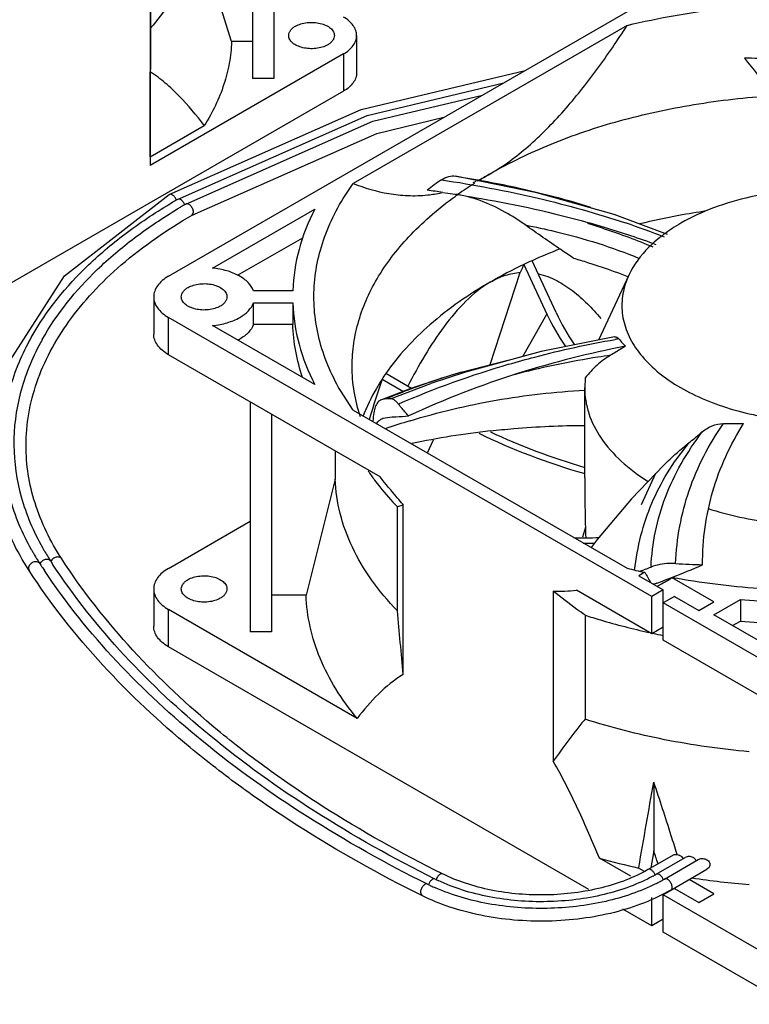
# Model space of a CAD drawing. Header units: millimetres. Extents: x 34 to 264, y 133 to 284.
# Tile 2 of 4: x 121 to 190, y 134 to 226. Entities that reach past the tile are written whole.
import ezdxf

# ---------------------------------------------------------------- set-up
doc = ezdxf.new("R2010")
doc.units = ezdxf.units.MM
doc.header["$LTSCALE"] = 27.090472
doc.layers.get('0').update_dxf_attribs({"linetype": 'CONTINUOUS'})

msp = doc.modelspace()

# ---------------------------------------------------------------- linework, layer by layer
at = {"color": 7, "linetype": 'Continuous'}
for p, q in [((144.75, 243.245), (144.75, 220.723)), ((142.75, 242.091), (142.75, 220.723)), ((133.105, 236.522), (133.105, 212.517)), ((134.838, 202.087), (193.174, 235.767)), ((133.159, 235.169), (133.159, 225.471)), ((140.785, 224.187), (137.337, 235.13)), ((178.034, 225.72), (152.241, 210.828)), ((152.558, 224.764), (152.558, 221.253)), ((142.75, 224.187), (140.785, 224.187)), ((151.313, 223.029), (133.105, 212.517)), ((151.313, 223.029), (151.313, 219.518)), ((133.127, 213.346), (133.127, 221.336)), ((144.75, 220.723), (142.75, 220.723)), ((151.313, 219.518), (100.755, 190.329)), ((133.127, 213.346), (138.211, 216.281)), ((133.127, 213.346), (133.105, 212.517)), ((169.513, 209.941), (161.876, 211.522)), ((161.916, 211.514), (162.252, 211.457)), ((162.252, 211.457), (163.412, 211.259)), ((162.076, 209.782), (162.092, 209.794)), ((162.147, 209.749), (162.164, 209.761)), ((137.064, 207.844), (137.188, 208.119)), ((138.991, 202.852), (148.627, 208.415)), ((141.352, 202.174), (147.485, 205.714)), ((168.305, 203.196), (170.474, 198.525)), ((171.343, 198.659), (169.072, 203.553)), ((165.134, 193.759), (167.959, 202.454)), ((178.189, 202.189), (175.327, 196.066)), ((146.543, 200.725), (142.84, 200.725)), ((133.447, 200.148), (133.447, 196.637)), ((142.84, 199.571), (146.543, 199.571)), ((142.84, 197.529), (142.84, 199.571)), ((146.543, 199.571), (146.543, 197.529)), ((168.195, 194.534), (170.474, 198.525)), ((134.838, 194.698), (134.838, 198.209)), ((180.36, 171.927), (134.838, 198.209)), ((175.54, 198.12), (175.556, 198.101)), ((148.628, 191.881), (138.991, 197.444)), ((146.543, 197.529), (142.84, 197.529)), ((176.851, 196.365), (169.93, 195.008)), ((169.93, 195.008), (162.795, 193.057)), ((154.768, 183.192), (134.838, 194.698)), ((162.412, 193.045), (166.796, 194.194)), ((162.795, 193.057), (159.539, 191.976)), ((162.412, 193.045), (160.605, 192.492)), ((154.951, 192.397), (156.959, 191.238)), ((157.731, 191.527), (155.306, 192.927)), ((174.092, 192.513), (174.033, 191.575)), ((152.241, 189.468), (151.028, 191.33)), ((155.74, 190.548), (159.539, 191.976)), ((174.033, 183.106), (174.033, 191.575)), ((142.533, 190.255), (142.533, 168.59)), ((155.298, 190.533), (154.894, 190.457)), ((152.241, 189.468), (178.034, 174.576)), ((144.533, 189.1), (144.533, 168.59)), ((155.027, 188.703), (155.907, 188.844)), ((159.214, 185.442), (159.793, 186.674)), ((150.544, 185.63), (150.544, 182.965)), ((150.544, 182.965), (147.794, 172.054)), ((180.713, 183.494), (179.344, 180.54)), ((156.391, 170.573), (156.391, 180.366)), ((156.935, 164.581), (156.935, 180.588)), ((134.838, 174.571), (142.533, 179.014)), ((174.1, 178.461), (173.84, 177.495)), ((121.653, 174.571), (121.711, 174.366)), ((179.753, 174.491), (179.606, 174.436)), ((179.694, 174.197), (179.122, 173.867)), ((179.122, 173.867), (181.42, 172.54)), ((186.193, 171.417), (182.257, 173.69)), ((133.447, 172.632), (133.447, 169.121)), ((180.36, 168.416), (173.245, 172.524)), ((181.42, 172.54), (180.36, 171.927)), ((181.139, 173.04), (181.119, 173.028)), ((181.139, 173.04), (181.119, 173.028)), ((181.42, 167.804), (181.42, 172.54)), ((147.794, 172.054), (144.533, 172.054)), ((171.077, 172.423), (171.077, 156.417)), ((180.36, 168.416), (180.36, 171.927)), ((182.481, 171.927), (181.42, 171.315)), ((182.481, 171.927), (184.779, 170.601)), ((186.193, 170.192), (188.697, 171.638)), ((188.697, 171.638), (188.697, 169.596)), ((152.594, 160.441), (134.838, 170.693)), ((134.838, 167.182), (134.838, 170.693)), ((193.175, 164.529), (181.42, 171.315)), ((184.779, 170.601), (186.193, 171.417)), ((174.069, 170.16), (174.069, 160.367)), ((191.85, 166.927), (186.193, 170.192)), ((181.42, 169.029), (180.36, 168.416)), ((187.961, 169.172), (188.697, 169.596)), ((144.533, 168.59), (142.533, 168.59)), ((174.423, 144.328), (134.838, 167.182)), ((193.175, 161.018), (181.42, 167.804)), ((180.536, 154.432), (180.536, 147.949)), ((179.989, 146.197), (182.464, 147.625)), ((180.536, 147.949), (180.255, 146.355)), ((182.464, 147.625), (182.734, 147.612)), ((182.734, 147.612), (182.706, 147.701)), ((178.371, 145.56), (175.418, 147.264)), ((180.767, 145.747), (183.493, 147.321)), ((181.545, 145.298), (184.721, 147.133)), ((179.142, 146.339), (179.122, 146.396)), ((179.142, 146.339), (179.632, 146.056)), ((182.145, 144.259), (185.543, 146.221)), ((186.193, 143.901), (183.859, 145.249)), ((158.559, 144.022), (158.684, 143.748)), ((182.481, 144.411), (181.42, 143.799)), ((193.175, 137.013), (181.42, 143.799)), ((181.42, 140.288), (181.42, 143.799)), ((182.481, 144.411), (184.779, 143.085)), ((184.779, 143.085), (186.193, 143.901)), ((180.36, 140.9), (180.36, 143.556)), ((180.36, 140.9), (177.625, 142.479)), ((181.42, 141.513), (180.36, 140.9)), ((193.175, 133.502), (181.42, 140.288))]:
    msp.add_line(p, q, dxfattribs=at)
for points in [[(134.909, 209.781), (152.986, 217.79), (168.434, 221.483)], [(135.686, 209.332), (153.536, 217.24), (166.419, 220.32)], [(136.464, 208.883), (154.086, 216.69), (164.404, 219.157)], [(137.064, 207.844), (154.454, 215.548), (160.769, 217.058)], [(119.31, 193.179), (125.033, 202.139), (134.909, 209.781)], [(181.823, 206.014), (176.794, 207.89), (169.513, 209.941)], [(175.539, 198.119), (175.548, 198.111), (175.555, 198.1)], [(160.605, 192.492), (157.65, 191.499), (154.894, 190.458)], [(181.484, 184.299), (178.433, 181.116), (175.204, 177.3), (174.646, 176.533)]]:
    msp.add_lwpolyline(points, dxfattribs=at)
for centre, radius, start, end in [((186.456, 132.074), 90.605, 86.68862, 88.34682), ((156.361, 226.901), 17.517, 295.47247, 300.06805), ((185.431, 176.578), 40.6, 119.99003, 121.67304), ((174.594, 190.769), 24.776, 124.55435, 128.38881), ((183.505, 179.604), 37.013, 122.4519, 125.3467), ((156.882, 225.819), 16.315, 294.0638, 295.1476), ((141.907, 79.599), 131.73, 81.80731, 82.45356), ((157.88, 222.866), 13.19, 275.94805, 281.61961), ((182.565, 180.94), 35.379, 125.389, 125.88806), ((161.857, 164.001), 52.344, 119.99907, 120.58397), ((162.119, 164.447), 51.31, 119.99904, 120.5957), ((161.759, 165.056), 50.602, 120.59613, 121.00539), ((157.301, 191.538), 18.985, 54.10718, 60.9618), ((195.359, 140.87), 68.086, 100.54233, 103.70949), ((195.926, 137.809), 71.199, 98.43187, 100.54035), ((153.304, 134.072), 77.059, 68.50699, 71.39418), ((190.653, 155.978), 52.241, 111.24777, 114.40007), ((187.792, 162.171), 45.418, 115.4071, 119.92047), ((189.231, 159.185), 48.732, 114.43611, 115.4298), ((142.918, 184.528), 24.096, 150.69032, 151.54692), ((143.549, 184.566), 23.62, 150.69032, 151.56416), ((139.236, 200.188), 4.642, 297.41781, 299.98137), ((193.302, 102.959), 94.608, 99.76259, 99.98664), ((194.969, 106.944), 90.186, 100.92014, 107.52459), ((187.875, 114.788), 80.665, 98.9853, 104.39996), ((188.104, 113.462), 82.011, 98.15441, 98.99905), ((192.281, 107.346), 90.101, 106.3763, 113.40162), ((194.689, 107.888), 89.201, 107.53602, 114.67307), ((182.992, 123.463), 72.562, 106.47647, 108.92465), ((172.526, 180.999), 20.948, 145.29039, 147.035), ((183.199, 122.878), 73.182, 108.92979, 112.41155), ((187.768, 115.222), 80.218, 104.40318, 104.72604), ((177.499, 123.191), 68.25, 106.96506, 108.97714), ((173.828, 110.713), 77.296, 96.45226, 101.9916), ((150.951, 227.844), 52.914, 308.58169, 310.23442), ((188.057, 217.744), 29.544, 268.14059, 271.81607), ((202.484, 170.717), 24.33, 139.62025, 140.39277), ((172.087, 196.124), 22.218, 213.92245, 216.57624), ((335.121, 183.104), 161.088, 179.99949, 180.75458), ((331.875, 183.059), 157.842, 180.7536, 181.66915), ((328.367, 182.957), 154.332, 181.66923, 182.02816), ((142.925, 188.16), 24.103, 209.33947, 210.13231), ((143.556, 188.122), 23.627, 209.33946, 210.14833), ((144.313, 188.57), 24.506, 210.16508, 212.94955), ((143.697, 188.617), 25, 210.14929, 212.94961), ((172.554, 207.313), 59.384, 212.94385, 213.25442), ((172.96, 207.58), 59.87, 213.25461, 213.707), ((173.157, 207.259), 58.875, 212.94385, 213.25711), ((194.974, 244.856), 72.292, 256.44783, 257.79745), ((150.677, 253.253), 83.958, 289.88076, 290.15551), ((149.372, 256.763), 87.703, 290.26772, 290.63644), ((155.597, 242.153), 73.442, 291.26774, 293.7071), ((186.642, 232.898), 58.009, 266.00343, 268.50225), ((157.169, 238.163), 69.154, 290.0059, 291.25281), ((168.935, 195.312), 25.396, 298.71911, 301.63745), ((171.512, 186.463), 14.046, 268.22483, 277.08536), ((199.842, 120.407), 56.096, 109.81332, 110.16261), ((169.289, 194.685), 24.677, 297.89715, 298.64393), ((196.504, 256.949), 85.668, 264.77129, 269.35099), ((-441.452, 113.291), 600.581, 4.899131, 5.473094), ((196.522, 255.256), 86.016, 264.78058, 269.3417), ((195.333, 237.535), 70.666, 257.85046, 258.62353), ((-29.272, 76.976), 221.488, 18.36084, 18.68934), ((194.627, 216.625), 71.971, 254.51998, 257.57496), ((173.52, 158.303), 14.497, 298.6243, 299.99439), ((179.777, 145.367), 0.944, 19.23818, 20.6811), ((166.917, 160.318), 17.303, 243.57797, 244.67421), ((167.124, 159.771), 16.155, 243.57849, 244.75301), ((173.378, 159.486), 16.37, 296.88456, 298.71179), ((173.782, 158.746), 15.527, 298.71643, 299.99511), ((196.316, 225.859), 81.364, 261.39825, 265.21803), ((167.256, 161.035), 18.096, 244.67756, 246.24667), ((181.741, 144.534), 0.528, 356.98044, 0.01743)]:
    msp.add_arc(centre, radius, start, end, dxfattribs=at)
for centre, major_axis, ratio, start_param, end_param in [((172.935, 167.44), (43.824, 106.28), 0.16191, 1.295129, 1.302512), ((219.761, 206.163), (51.033, 0), 0.577342, -2.879329, -2.769679), ((219.644, 206.132), (50.005, 0), 0.577342, -2.879772, -2.769035), ((179.258, 161.117), (31.466, 117.246), 0.265374, 1.372539, 1.405845), ((196.869, 209.759), (50.005, 0), 0.577342, -2.257676, -2.045074), ((196.944, 209.82), (51.033, 0), 0.577342, -2.271105, -2.036359), ((174.005, 206.326), (50.005, 0), 0.577342, -1.591375, -1.543516), ((174.016, 206.4), (51.033, 0), 0.577342, -1.573558, -1.552049)]:
    msp.add_ellipse(centre, major_axis=major_axis, ratio=ratio, start_param=start_param, end_param=end_param, dxfattribs=at)
for points, knots in [([(137.337, 235.13), (137.3, 234.29), (137.061, 232.588), (136.223, 230.099), (134.919, 227.687), (133.787, 226.195), (133.159, 225.471)], [0, 0, 0, 0, 0.235526, 0.477789, 0.73144, 1, 1, 1, 1]), ([(178.034, 225.72), (181.017, 226.439), (187.161, 227.509), (196.533, 228.039), (205.905, 227.509), (212.049, 226.439), (215.032, 225.72)], [0, 0, 0, 0, 0.246745, 0.5, 0.753255, 1, 1, 1, 1]), ([(152.558, 224.764), (152.558, 224.926), (152.498, 225.264), (152.242, 225.734), (151.838, 226.159), (151.5, 226.392), (151.313, 226.499)], [0, 0, 0, 0, 0.217772, 0.450927, 0.710222, 1, 1, 1, 1]), ([(133.159, 225.471), (133.156, 225.126), (133.145, 223.747), (133.135, 222.369), (133.127, 221.336)], [0, 0, 0, 0, 0.250353, 1, 1, 1, 1]), ([(146.158, 224.764), (146.158, 224.846), (146.188, 225.017), (146.318, 225.255), (146.522, 225.47), (146.693, 225.588), (146.788, 225.642)], [0, 0, 0, 0, 0.217765, 0.450895, 0.710368, 1, 1, 1, 1]), ([(146.788, 225.642), (146.947, 225.734), (147.307, 225.883), (147.894, 226), (148.516, 226.017), (149.12, 225.932), (149.659, 225.752), (150.091, 225.489), (150.383, 225.157), (150.458, 224.888), (150.458, 224.764)], [0, 0, 0, 0, 0.128828, 0.270573, 0.417886, 0.562385, 0.696203, 0.813594, 0.913066, 1, 1, 1, 1]), ([(165.137, 211.742), (166.405, 212.474), (168.872, 214.307), (172.176, 217.676), (175.241, 221.542), (177.122, 224.304), (178.034, 225.72)], [0, 0, 0, 0, 0.228953, 0.477541, 0.73655, 1, 1, 1, 1]), ([(149.828, 223.887), (149.669, 223.795), (149.309, 223.646), (148.722, 223.529), (148.1, 223.511), (147.496, 223.596), (146.957, 223.776), (146.525, 224.039), (146.233, 224.372), (146.158, 224.64), (146.158, 224.764)], [0, 0, 0, 0, 0.128828, 0.270573, 0.417886, 0.562385, 0.696203, 0.813594, 0.913066, 1, 1, 1, 1]), ([(150.458, 224.764), (150.458, 224.683), (150.428, 224.512), (150.298, 224.274), (150.094, 224.059), (149.923, 223.941), (149.828, 223.887)], [0, 0, 0, 0, 0.217765, 0.450895, 0.710368, 1, 1, 1, 1]), ([(151.313, 223.029), (151.5, 223.137), (151.838, 223.37), (152.242, 223.795), (152.498, 224.265), (152.558, 224.603), (152.558, 224.764)], [0, 0, 0, 0, 0.289778, 0.549072, 0.782227, 1, 1, 1, 1]), ([(140.785, 224.187), (140.757, 223.512), (140.606, 222.152), (139.914, 219.433), (138.975, 217.497), (138.211, 216.281)], [0, 0, 0, 0, 0.241481, 0.486986, 1, 1, 1, 1]), ([(189.068, 222.641), (189.896, 221.646), (191.409, 219.653), (193.281, 216.543), (194.662, 213.429), (195.265, 211.308), (195.476, 210.26)], [0, 0, 0, 0, 0.275961, 0.53219, 0.772138, 1, 1, 1, 1]), ([(138.211, 216.281), (137.477, 217.252), (136.315, 218.651), (134.568, 220.301), (133.621, 221.018), (133.127, 221.336)], [0, 0, 0, 0, 0.506981, 0.75507, 1, 1, 1, 1]), ([(152.558, 221.253), (152.558, 221.092), (152.498, 220.754), (152.242, 220.284), (151.838, 219.859), (151.5, 219.626), (151.313, 219.518)], [0, 0, 0, 0, 0.217773, 0.450928, 0.710222, 1, 1, 1, 1]), ([(165.137, 211.742), (166.976, 212.804), (170.953, 214.716), (177.399, 216.881), (184.379, 218.397), (189.215, 218.94), (191.676, 219.096)], [0, 0, 0, 0, 0.229465, 0.475134, 0.733455, 1, 1, 1, 1]), ([(160.541, 211.174), (160.75, 211.314), (161.178, 211.527), (161.662, 211.559), (161.876, 211.522)], [0, 0, 0, 0, 0.536338, 1, 1, 1, 1]), ([(151.028, 191.33), (150.58, 192.101), (149.795, 193.672), (148.973, 196.137), (148.539, 198.638), (148.499, 201.152), (148.854, 203.658), (149.863, 207.014), (151.184, 209.367), (152.241, 210.828)], [0, 0, 0, 0, 0.12894, 0.253232, 0.374529, 0.494674, 0.615587, 0.739135, 1, 1, 1, 1]), ([(152.241, 210.828), (153.314, 210.401), (155.015, 209.898), (157.39, 209.643), (158.622, 209.682), (159.246, 209.747)], [0, 0, 0, 0, 0.484744, 0.736693, 1, 1, 1, 1]), ([(160.541, 211.174), (163.598, 210.713), (169.448, 209.616), (175.185, 208.015), (177.89, 207.104)], [0, 0, 0, 0, 0.519894, 1, 1, 1, 1]), ([(163.412, 211.259), (164.392, 211.094), (168.16, 210.396), (171.884, 209.453), (174.59, 208.593)], [0, 0, 0, 0, 0.259205, 1, 1, 1, 1]), ([(135.588, 209.263), (135.557, 209.351), (135.472, 209.515), (135.32, 209.682), (135.182, 209.77), (135.059, 209.817), (134.958, 209.81), (134.909, 209.781)], [0, 0, 0, 0, 0.29841, 0.582386, 0.707752, 0.818304, 1, 1, 1, 1]), ([(160.679, 209.984), (161.882, 209.811), (166.468, 209.084), (171.013, 208.087), (174.314, 207.162)], [0, 0, 0, 0, 0.261675, 1, 1, 1, 1]), ([(166.516, 208.136), (165.766, 208.552), (164.273, 209.245), (162.682, 209.685), (161.909, 209.81)], [0, 0, 0, 0, 0.522748, 1, 1, 1, 1]), ([(211.145, 206.343), (210.258, 206.959), (208.267, 208.058), (204.944, 209.254), (201.271, 210.035), (197.4, 210.367), (193.493, 210.239), (189.712, 209.653), (186.217, 208.636), (184.074, 207.652), (183.098, 207.088)], [0, 0, 0, 0, 0.110509, 0.231487, 0.360412, 0.49395, 0.62834, 0.759753, 0.884614, 1, 1, 1, 1]), ([(121.907, 196.324), (123.328, 198.855), (126.238, 202.402), (131.001, 206.378), (133.762, 208.198), (135.225, 209.063)], [0, 0, 0, 0, 0.46816, 0.725913, 1, 1, 1, 1]), ([(136.364, 208.819), (136.332, 208.907), (136.247, 209.07), (136.072, 209.258), (135.878, 209.37), (135.735, 209.361), (135.686, 209.332)], [0, 0, 0, 0, 0.299166, 0.583373, 0.81795, 1, 1, 1, 1]), ([(137.188, 208.119), (137.188, 208.226), (137.13, 208.448), (136.977, 208.684), (136.815, 208.828), (136.691, 208.895), (136.57, 208.92), (136.494, 208.9), (136.464, 208.883)], [0, 0, 0, 0, 0.269911, 0.561267, 0.695405, 0.813101, 0.912774, 1, 1, 1, 1]), ([(152.133, 193.616), (152.133, 194.336), (152.24, 195.789), (152.884, 198.702), (154.534, 202.305), (157.67, 206.261), (160.345, 208.531), (161.826, 209.603)], [0, 0, 0, 0, 0.111478, 0.22451, 0.460348, 0.717162, 1, 1, 1, 1]), ([(121.425, 186.147), (121.425, 187.145), (121.599, 189.165), (122.375, 192.153), (123.66, 195.083), (125.439, 197.928), (127.697, 200.661), (131.419, 204.22), (134.711, 206.485), (137.064, 207.844)], [0, 0, 0, 0, 0.106996, 0.216191, 0.32957, 0.448737, 0.574858, 0.708655, 1, 1, 1, 1]), ([(122.953, 196.128), (124.32, 198.563), (127.104, 201.979), (131.658, 205.824), (134.295, 207.589), (135.692, 208.428)], [0, 0, 0, 0, 0.468748, 0.726332, 1, 1, 1, 1]), ([(148.627, 208.415), (148.001, 207.206), (147.001, 204.703), (146.588, 202.035), (146.543, 200.725)], [0, 0, 0, 0, 0.50975, 1, 1, 1, 1]), ([(172.968, 203.795), (172.571, 204.061), (171.05, 205.088), (169.537, 206.129), (168.431, 206.918)], [0, 0, 0, 0, 0.260078, 1, 1, 1, 1]), ([(168.431, 206.918), (169.379, 206.737), (173.028, 205.955), (176.607, 204.825), (179.166, 203.772)], [0, 0, 0, 0, 0.258535, 1, 1, 1, 1]), ([(174.292, 207.076), (174.822, 206.913), (176.902, 206.249), (178.951, 205.486), (180.455, 204.86)], [0, 0, 0, 0, 0.253913, 1, 1, 1, 1]), ([(174.314, 207.162), (174.868, 207.007), (177.024, 206.38), (179.156, 205.668), (180.722, 205.086)], [0, 0, 0, 0, 0.255955, 1, 1, 1, 1]), ([(183.098, 207.088), (182.534, 206.762), (181.476, 206.072), (179.693, 204.553), (178.648, 203.17), (178.189, 202.189)], [0, 0, 0, 0, 0.278412, 0.53757, 1, 1, 1, 1]), ([(172.968, 203.795), (173.413, 203.664), (175.164, 203.132), (176.894, 202.531), (178.167, 202.039)], [0, 0, 0, 0, 0.253798, 1, 1, 1, 1]), ([(142.84, 200.725), (142.734, 201.009), (142.342, 201.57), (141.629, 202.073), (140.928, 202.404), (140.105, 202.686), (139.443, 202.807), (138.991, 202.852)], [0, 0, 0, 0, 0.197997, 0.43224, 0.5637, 0.703287, 1, 1, 1, 1]), ([(165.137, 201.536), (165.594, 201.799), (166.506, 202.22), (167.492, 202.419), (167.959, 202.454)], [0, 0, 0, 0, 0.529321, 1, 1, 1, 1]), ([(169.693, 202.32), (170.284, 202.185), (171.424, 201.74), (172.945, 200.731), (174.313, 199.506), (175.14, 198.595), (175.54, 198.12)], [0, 0, 0, 0, 0.24876, 0.495588, 0.745547, 1, 1, 1, 1]), ([(134.838, 202.087), (134.63, 201.967), (134.251, 201.706), (133.799, 201.231), (133.514, 200.706), (133.447, 200.329), (133.447, 200.148)], [0, 0, 0, 0, 0.289705, 0.549091, 0.782218, 1, 1, 1, 1]), ([(136.676, 201.026), (136.836, 201.118), (137.196, 201.266), (137.783, 201.384), (138.404, 201.401), (139.009, 201.316), (139.548, 201.136), (139.979, 200.873), (140.272, 200.54), (140.347, 200.272), (140.347, 200.148)], [0, 0, 0, 0, 0.128824, 0.270598, 0.417899, 0.562395, 0.696208, 0.8136, 0.913068, 1, 1, 1, 1]), ([(165.137, 201.536), (163.131, 200.377), (159.503, 197.87), (156.482, 194.624), (155.306, 192.927)], [0, 0, 0, 0, 0.52873, 1, 1, 1, 1]), ([(165.137, 201.536), (164.301, 201.053), (162.715, 199.75), (160.716, 197.348), (158.933, 194.625), (157.874, 192.708), (157.368, 191.734)], [0, 0, 0, 0, 0.229101, 0.48057, 0.739732, 1, 1, 1, 1]), ([(178.189, 202.189), (177.928, 201.63), (177.545, 200.458), (177.486, 198.609), (177.962, 196.786), (178.945, 195.053), (180.392, 193.452), (182.26, 192.017), (184.5, 190.78), (187.991, 189.399), (192.882, 188.375), (198.958, 188.262), (203.936, 189.1), (207.563, 190.34), (209.206, 191.135), (209.968, 191.575)], [0, 0, 0, 0, 0.045365, 0.089332, 0.134204, 0.182062, 0.234355, 0.291791, 0.354425, 0.421812, 0.567123, 0.718816, 0.86625, 0.935359, 1, 1, 1, 1]), ([(136.047, 200.148), (136.047, 200.23), (136.077, 200.4), (136.206, 200.638), (136.411, 200.853), (136.582, 200.971), (136.676, 201.026)], [0, 0, 0, 0, 0.217723, 0.450871, 0.710467, 1, 1, 1, 1]), ([(133.447, 200.148), (133.447, 199.967), (133.514, 199.59), (133.799, 199.065), (134.251, 198.59), (134.63, 198.329), (134.838, 198.209)], [0, 0, 0, 0, 0.217782, 0.450908, 0.710295, 1, 1, 1, 1]), ([(139.717, 199.27), (139.558, 199.178), (139.197, 199.03), (138.61, 198.912), (137.989, 198.895), (137.385, 198.98), (136.846, 199.16), (136.414, 199.423), (136.122, 199.756), (136.047, 200.024), (136.047, 200.148)], [0, 0, 0, 0, 0.128824, 0.270598, 0.417899, 0.562395, 0.696208, 0.8136, 0.913068, 1, 1, 1, 1]), ([(140.347, 200.148), (140.347, 200.066), (140.317, 199.895), (140.187, 199.657), (139.982, 199.443), (139.811, 199.325), (139.717, 199.27)], [0, 0, 0, 0, 0.217723, 0.450871, 0.710467, 1, 1, 1, 1]), ([(141.556, 198.209), (141.852, 198.38), (142.37, 198.759), (142.739, 199.298), (142.84, 199.571)], [0, 0, 0, 0, 0.540396, 1, 1, 1, 1]), ([(146.543, 199.571), (146.588, 198.261), (147.001, 195.593), (148.001, 193.09), (148.628, 191.881)], [0, 0, 0, 0, 0.490249, 1, 1, 1, 1]), ([(138.991, 197.444), (139.459, 197.49), (140.346, 197.655), (141.186, 197.995), (141.556, 198.209)], [0, 0, 0, 0, 0.524333, 1, 1, 1, 1]), ([(142.84, 197.529), (142.739, 197.257), (142.37, 196.717), (141.852, 196.339), (141.556, 196.168)], [0, 0, 0, 0, 0.459604, 1, 1, 1, 1]), ([(147.472, 192.539), (147.196, 193.349), (146.76, 194.996), (146.572, 196.689), (146.543, 197.529)], [0, 0, 0, 0, 0.504499, 1, 1, 1, 1]), ([(121.733, 196.009), (120.902, 194.475), (119.598, 191.275), (118.946, 186.167), (119.693, 181.064), (121.055, 177.877), (121.914, 176.35)], [0, 0, 0, 0, 0.254954, 0.499241, 0.743907, 1, 1, 1, 1]), ([(122.779, 195.813), (121.965, 194.31), (120.688, 191.173), (120.051, 186.167), (120.784, 181.166), (122.119, 178.043), (122.96, 176.546)], [0, 0, 0, 0, 0.254941, 0.499227, 0.7439, 1, 1, 1, 1]), ([(134.838, 194.698), (134.63, 194.818), (134.251, 195.079), (133.799, 195.554), (133.514, 196.079), (133.447, 196.456), (133.447, 196.637)], [0, 0, 0, 0, 0.289705, 0.549092, 0.782218, 1, 1, 1, 1]), ([(166.878, 193.792), (167.697, 194.032), (171.001, 194.953), (174.358, 195.687), (176.895, 196.134)], [0, 0, 0, 0, 0.248828, 1, 1, 1, 1]), ([(176.851, 196.365), (176.92, 196.376), (177.08, 196.355), (177.203, 196.256), (177.26, 196.198)], [0, 0, 0, 0, 0.462605, 1, 1, 1, 1]), ([(177.26, 196.198), (177.304, 196.137), (177.494, 195.888), (177.71, 195.659), (177.884, 195.497)], [0, 0, 0, 0, 0.240261, 1, 1, 1, 1]), ([(177.884, 195.497), (177.758, 195.42), (177.289, 195.135), (176.817, 194.852), (176.472, 194.644)], [0, 0, 0, 0, 0.26723, 1, 1, 1, 1]), ([(176.472, 194.644), (176.013, 194.369), (175.141, 193.736), (174.419, 192.937), (174.092, 192.513)], [0, 0, 0, 0, 0.500336, 1, 1, 1, 1]), ([(152.909, 188.846), (152.655, 189.62), (152.265, 191.196), (152.133, 192.815), (152.133, 193.616)], [0, 0, 0, 0, 0.504257, 1, 1, 1, 1]), ([(154.951, 192.397), (154.766, 192.111), (154.071, 190.979), (153.492, 189.774), (153.144, 188.85)], [0, 0, 0, 0, 0.25658, 1, 1, 1, 1]), ([(157.585, 188.47), (160.241, 189.281), (165.679, 190.58), (171.236, 191.201), (174.031, 191.347)], [0, 0, 0, 0, 0.497973, 1, 1, 1, 1]), ([(174.033, 191.575), (174.033, 191.17), (174.1, 190.353), (174.502, 188.714), (175.535, 186.698), (177.472, 184.532), (179.105, 183.323), (180.006, 182.76)], [0, 0, 0, 0, 0.109358, 0.22055, 0.454499, 0.712719, 1, 1, 1, 1]), ([(154.894, 190.458), (154.763, 190.406), (154.51, 190.221), (154.275, 189.767), (154.142, 189.165), (154.107, 188.71), (154.096, 188.455)], [0, 0, 0, 0, 0.186418, 0.396673, 0.662523, 1, 1, 1, 1]), ([(155.74, 190.548), (155.701, 190.546), (155.554, 190.539), (155.406, 190.534), (155.298, 190.533)], [0, 0, 0, 0, 0.264113, 1, 1, 1, 1]), ([(156.495, 190.036), (156.428, 190.119), (156.299, 190.264), (156.067, 190.468), (155.859, 190.563), (155.74, 190.548)], [0, 0, 0, 0, 0.342225, 0.617271, 1, 1, 1, 1]), ([(157.453, 188.946), (157.367, 189.034), (157.034, 189.385), (156.719, 189.752), (156.495, 190.036)], [0, 0, 0, 0, 0.254016, 1, 1, 1, 1]), ([(154.432, 188.208), (154.502, 188.317), (154.676, 188.519), (154.905, 188.653), (155.027, 188.703)], [0, 0, 0, 0, 0.496245, 1, 1, 1, 1]), ([(155.907, 188.844), (156.023, 188.844), (156.539, 188.853), (157.054, 188.898), (157.453, 188.946)], [0, 0, 0, 0, 0.223031, 1, 1, 1, 1]), ([(165.142, 187.519), (165.876, 187.603), (168.831, 187.897), (171.801, 188.028), (174.032, 188.042)], [0, 0, 0, 0, 0.24867, 1, 1, 1, 1]), ([(180.282, 174.688), (180.332, 175.814), (180.607, 178.062), (181.569, 181.348), (183.072, 184.515), (184.393, 186.488), (185.129, 187.449)], [0, 0, 0, 0, 0.243963, 0.487886, 0.737976, 1, 1, 1, 1]), ([(182.599, 175.03), (182.647, 176.203), (182.902, 178.532), (183.791, 181.933), (185.179, 185.193), (186.411, 187.229), (187.098, 188.216)], [0, 0, 0, 0, 0.249616, 0.496021, 0.744446, 1, 1, 1, 1]), ([(185.128, 174.909), (185.13, 176.09), (185.289, 178.433), (186.021, 181.864), (187.242, 185.153), (188.364, 187.216), (188.995, 188.215)], [0, 0, 0, 0, 0.252528, 0.499994, 0.747463, 1, 1, 1, 1]), ([(185.129, 187.449), (185.398, 187.679), (186.024, 188.054), (186.738, 188.199), (187.098, 188.216)], [0, 0, 0, 0, 0.494918, 1, 1, 1, 1]), ([(181.484, 184.299), (181.677, 184.492), (182.466, 185.255), (183.302, 185.969), (183.95, 186.48)], [0, 0, 0, 0, 0.248415, 1, 1, 1, 1]), ([(121.711, 174.366), (121.119, 175.281), (120.063, 177.151), (118.893, 180.099), (118.184, 183.107), (118.025, 185.139), (118.025, 186.146)], [0, 0, 0, 0, 0.261414, 0.513315, 0.758406, 1, 1, 1, 1]), ([(124.779, 175.464), (123.721, 177.096), (122.438, 179.716), (121.569, 183.403), (121.425, 185.239), (121.425, 186.147)], [0, 0, 0, 0, 0.514918, 0.759518, 1, 1, 1, 1]), ([(178.738, 174.41), (178.86, 175.502), (179.247, 177.648), (180.287, 180.733), (181.774, 183.622), (183.042, 185.387), (183.739, 186.229)], [0, 0, 0, 0, 0.253398, 0.500928, 0.747987, 1, 1, 1, 1]), ([(156.391, 170.573), (155.509, 171.483), (153.919, 173.368), (152.08, 176.459), (150.907, 179.671), (150.585, 181.878), (150.544, 182.965)], [0, 0, 0, 0, 0.271688, 0.525982, 0.7669, 1, 1, 1, 1]), ([(154.245, 182.884), (154.405, 182.668), (155.078, 181.793), (155.811, 180.965), (156.391, 180.366)], [0, 0, 0, 0, 0.244539, 1, 1, 1, 1]), ([(156.935, 180.588), (156.749, 180.797), (156.005, 181.648), (155.291, 182.523), (154.768, 183.192)], [0, 0, 0, 0, 0.248027, 1, 1, 1, 1]), ([(156.935, 180.588), (156.892, 180.558), (156.726, 180.453), (156.535, 180.383), (156.391, 180.366)], [0, 0, 0, 0, 0.265446, 1, 1, 1, 1]), ([(185.645, 180.207), (187.623, 179.575), (191.798, 178.695), (196.055, 178.527), (198.217, 178.621)], [0, 0, 0, 0, 0.489598, 1, 1, 1, 1]), ([(123.749, 175.241), (123.725, 175.278), (123.661, 175.344), (123.486, 175.428), (123.214, 175.423), (122.92, 175.275), (122.775, 175.098), (122.73, 175)], [0, 0, 0, 0, 0.106203, 0.217868, 0.46492, 0.736473, 1, 1, 1, 1]), ([(124.779, 175.464), (124.731, 175.538), (124.559, 175.655), (124.245, 175.645), (123.95, 175.498), (123.805, 175.321), (123.76, 175.222)], [0, 0, 0, 0, 0.215147, 0.46308, 0.735537, 1, 1, 1, 1]), ([(160.653, 145.785), (156.766, 147.716), (151.161, 150.851), (144.205, 155.578), (135.245, 162.501), (128.731, 169.365), (124.779, 175.464)], [0, 0, 0, 0, 0.27696, 0.408851, 0.536215, 1, 1, 1, 1]), ([(122.718, 175.019), (122.69, 175.062), (122.611, 175.139), (122.451, 175.198), (122.268, 175.201), (122.019, 175.131), (121.757, 174.936), (121.653, 174.689), (121.653, 174.571)], [0, 0, 0, 0, 0.107366, 0.222144, 0.347485, 0.482049, 0.755395, 1, 1, 1, 1]), ([(159.935, 145.304), (156.045, 147.237), (148.681, 151.354), (135.917, 160.506), (127.921, 168.878), (123.924, 174.972)], [0, 0, 0, 0, 0.276754, 0.535844, 1, 1, 1, 1]), ([(134.838, 174.571), (134.63, 174.451), (134.251, 174.19), (133.799, 173.715), (133.514, 173.19), (133.447, 172.813), (133.447, 172.632)], [0, 0, 0, 0, 0.289705, 0.549091, 0.782218, 1, 1, 1, 1]), ([(182.599, 175.03), (182.392, 175.042), (181.608, 175.05), (180.817, 174.901), (180.282, 174.688)], [0, 0, 0, 0, 0.264769, 1, 1, 1, 1]), ([(215.032, 174.576), (212.407, 173.944), (207.013, 172.962), (198.769, 172.327), (190.457, 172.518), (184.958, 173.204), (182.257, 173.69)], [0, 0, 0, 0, 0.245456, 0.497293, 0.750504, 1, 1, 1, 1]), ([(158.684, 143.748), (154.688, 145.733), (148.923, 148.958), (141.768, 153.822), (132.52, 160.969), (125.797, 168.062), (121.711, 174.366)], [0, 0, 0, 0, 0.276151, 0.407809, 0.535072, 1, 1, 1, 1]), ([(159.218, 144.822), (155.337, 146.751), (147.987, 150.855), (135.221, 159.97), (127.198, 168.295), (123.155, 174.355)], [0, 0, 0, 0, 0.276409, 0.535393, 1, 1, 1, 1]), ([(136.047, 172.632), (136.047, 172.714), (136.077, 172.884), (136.206, 173.122), (136.411, 173.337), (136.582, 173.455), (136.676, 173.51)], [0, 0, 0, 0, 0.217723, 0.450871, 0.710467, 1, 1, 1, 1]), ([(136.676, 173.51), (136.836, 173.601), (137.196, 173.75), (137.783, 173.868), (138.404, 173.885), (139.009, 173.8), (139.548, 173.62), (139.979, 173.357), (140.272, 173.024), (140.347, 172.756), (140.347, 172.632)], [0, 0, 0, 0, 0.128824, 0.270598, 0.417899, 0.562395, 0.696208, 0.8136, 0.913068, 1, 1, 1, 1]), ([(133.447, 172.632), (133.447, 172.451), (133.514, 172.074), (133.799, 171.548), (134.251, 171.073), (134.63, 170.813), (134.838, 170.693)], [0, 0, 0, 0, 0.217782, 0.450908, 0.710295, 1, 1, 1, 1]), ([(139.717, 171.754), (139.558, 171.662), (139.197, 171.514), (138.61, 171.396), (137.989, 171.379), (137.385, 171.464), (136.846, 171.644), (136.414, 171.907), (136.122, 172.239), (136.047, 172.508), (136.047, 172.632)], [0, 0, 0, 0, 0.128824, 0.270598, 0.417899, 0.562395, 0.696208, 0.8136, 0.913068, 1, 1, 1, 1]), ([(140.347, 172.632), (140.347, 172.55), (140.317, 172.379), (140.187, 172.141), (139.982, 171.926), (139.811, 171.809), (139.717, 171.754)], [0, 0, 0, 0, 0.217723, 0.450871, 0.710467, 1, 1, 1, 1]), ([(152.594, 160.441), (151.865, 161.318), (150.553, 163.12), (149.051, 166.022), (148.095, 169.01), (147.83, 171.048), (147.794, 172.054)], [0, 0, 0, 0, 0.267601, 0.520978, 0.76361, 1, 1, 1, 1]), ([(174.069, 170.16), (173.812, 170.341), (172.796, 171.07), (171.806, 171.835), (171.077, 172.423)], [0, 0, 0, 0, 0.251053, 1, 1, 1, 1]), ([(174.069, 170.16), (174.555, 170.003), (176.541, 169.389), (178.556, 168.872), (180.086, 168.533)], [0, 0, 0, 0, 0.245924, 1, 1, 1, 1]), ([(134.838, 167.182), (134.63, 167.302), (134.251, 167.562), (133.799, 168.037), (133.514, 168.563), (133.447, 168.94), (133.447, 169.121)], [0, 0, 0, 0, 0.289705, 0.549092, 0.782218, 1, 1, 1, 1]), ([(156.935, 164.581), (156.092, 164.063), (154.535, 162.765), (153.22, 161.243), (152.594, 160.441)], [0, 0, 0, 0, 0.4931, 1, 1, 1, 1]), ([(174.069, 160.367), (173.804, 160.048), (172.765, 158.764), (171.785, 157.432), (171.077, 156.417)], [0, 0, 0, 0, 0.250999, 1, 1, 1, 1]), ([(189.533, 157.294), (186.86, 157.532), (181.637, 158.268), (176.524, 159.574), (174.069, 160.367)], [0, 0, 0, 0, 0.509858, 1, 1, 1, 1]), ([(175.418, 147.264), (174.78, 148.819), (173.435, 151.919), (171.912, 154.939), (171.077, 156.417)], [0, 0, 0, 0, 0.497656, 1, 1, 1, 1]), ([(182.706, 147.701), (182.533, 148.262), (181.833, 150.513), (181.104, 152.755), (180.536, 154.432)], [0, 0, 0, 0, 0.249063, 1, 1, 1, 1]), ([(182.734, 147.612), (182.804, 147.604), (182.898, 147.58), (182.984, 147.541), (183.005, 147.53)], [0, 0, 0, 0, 0.746261, 1, 1, 1, 1]), ([(183.005, 147.53), (183.072, 147.496), (183.196, 147.408), (183.282, 147.282), (183.309, 147.213)], [0, 0, 0, 0, 0.504446, 1, 1, 1, 1]), ([(184.259, 147.317), (184.141, 147.382), (183.873, 147.45), (183.604, 147.385), (183.493, 147.321)], [0, 0, 0, 0, 0.513536, 1, 1, 1, 1]), ([(184.535, 147.021), (184.496, 147.114), (184.404, 147.226), (184.29, 147.3), (184.259, 147.317)], [0, 0, 0, 0, 0.745158, 1, 1, 1, 1]), ([(184.721, 147.133), (184.826, 147.193), (185.074, 147.259), (185.452, 147.197), (185.722, 146.998), (185.827, 146.766), (185.829, 146.641), (185.818, 146.583)], [0, 0, 0, 0, 0.243024, 0.498072, 0.755022, 0.88013, 1, 1, 1, 1]), ([(185.818, 146.583), (185.804, 146.507), (185.733, 146.361), (185.61, 146.26), (185.543, 146.221)], [0, 0, 0, 0, 0.496794, 1, 1, 1, 1]), ([(160.289, 145.657), (160.263, 145.631), (160.16, 145.515), (160.085, 145.374), (160.046, 145.262)], [0, 0, 0, 0, 0.237825, 1, 1, 1, 1]), ([(160.653, 145.785), (160.602, 145.81), (160.497, 145.803), (160.38, 145.738), (160.319, 145.687), (160.289, 145.657)], [0, 0, 0, 0, 0.420148, 0.689303, 1, 1, 1, 1]), ([(179.989, 146.197), (179.339, 145.821), (177.919, 145.154), (174.763, 144.163), (170.454, 143.625), (166.108, 143.984), (162.847, 144.835), (161.349, 145.439), (160.653, 145.785)], [0, 0, 0, 0, 0.112567, 0.234444, 0.495219, 0.758549, 0.883463, 1, 1, 1, 1]), ([(180.66, 145.7), (180.627, 145.786), (180.541, 145.945), (180.368, 146.128), (180.176, 146.235), (180.037, 146.224), (179.989, 146.197)], [0, 0, 0, 0, 0.300536, 0.584007, 0.817745, 1, 1, 1, 1]), ([(181.444, 145.234), (181.413, 145.322), (181.327, 145.485), (181.153, 145.674), (180.958, 145.785), (180.816, 145.776), (180.767, 145.747)], [0, 0, 0, 0, 0.299166, 0.583373, 0.81795, 1, 1, 1, 1]), ([(159.218, 144.822), (159.19, 144.836), (159.118, 144.848), (159.007, 144.814), (158.895, 144.739), (158.788, 144.629), (158.694, 144.491), (158.599, 144.293), (158.559, 144.128), (158.559, 144.022)], [0, 0, 0, 0, 0.082054, 0.178211, 0.294343, 0.428629, 0.574887, 0.724837, 1, 1, 1, 1]), ([(159.521, 145.121), (159.5, 145.097), (159.421, 144.993), (159.361, 144.875), (159.329, 144.782)], [0, 0, 0, 0, 0.243291, 1, 1, 1, 1]), ([(159.935, 145.304), (159.908, 145.317), (159.838, 145.33), (159.73, 145.298), (159.62, 145.226), (159.553, 145.159), (159.521, 145.121)], [0, 0, 0, 0, 0.192398, 0.416983, 0.6873, 1, 1, 1, 1]), ([(180.781, 144.885), (179.276, 144.122), (175.887, 142.982), (170.495, 142.359), (165.039, 142.774), (161.55, 143.775), (159.967, 144.472)], [0, 0, 0, 0, 0.236722, 0.495923, 0.757273, 1, 1, 1, 1]), ([(180.464, 145.578), (179.772, 145.2), (178.271, 144.527), (174.964, 143.531), (170.479, 142.989), (165.957, 143.35), (162.548, 144.204), (160.971, 144.812), (160.234, 145.159)], [0, 0, 0, 0, 0.113472, 0.235574, 0.49554, 0.757879, 0.882811, 1, 1, 1, 1]), ([(182.269, 144.534), (182.269, 144.641), (182.21, 144.863), (182.057, 145.099), (181.895, 145.243), (181.771, 145.311), (181.65, 145.335), (181.575, 145.316), (181.545, 145.298)], [0, 0, 0, 0, 0.269911, 0.561267, 0.695405, 0.813101, 0.912774, 1, 1, 1, 1]), ([(182.145, 144.259), (181.346, 143.798), (179.61, 142.98), (176.792, 142.092), (173.748, 141.519), (170.578, 141.281), (167.386, 141.383), (164.279, 141.823), (161.359, 142.587), (159.535, 143.325), (158.684, 143.748)], [0, 0, 0, 0, 0.113944, 0.236002, 0.364139, 0.495758, 0.62797, 0.757836, 0.88261, 1, 1, 1, 1]), ([(182.145, 144.259), (182.182, 144.281), (182.247, 144.358), (182.265, 144.454), (182.268, 144.506)], [0, 0, 0, 0, 0.454093, 1, 1, 1, 1])]:
    msp.add_open_spline(points, degree=3, knots=knots, dxfattribs=at)
for points in [[(179.694, 174.197), (179.881, 173.869), (180.068, 173.54), (180.255, 173.212)], [(179.122, 146.396), (179.592, 149.075), (180.063, 151.754), (180.536, 154.432)]]:
    msp.add_open_spline(points, degree=3, dxfattribs=at)

doc.saveas('drawing.dxf')
